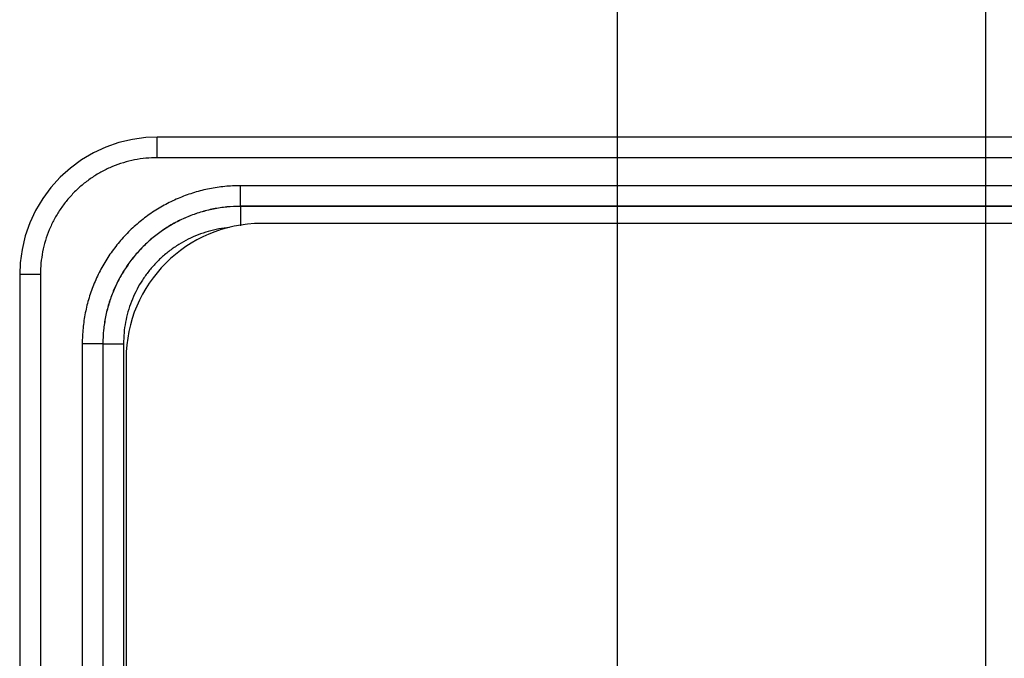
# Model space of a CAD drawing. Header units: inches. Extents: x 0 to 34, y 0 to 22.
# Tile 86 of 128: x 11.886 to 12.602, y 18.553 to 19.018. Entities that reach past the tile are written whole.
import ezdxf

# ---------------------------------------------------------------- set-up
doc = ezdxf.new("R2010")
doc.units = ezdxf.units.IN
doc.header["$LTSCALE"] = 1.87
doc.header["$MEASUREMENT"] = 0
doc.layers.get('0').update_dxf_attribs({"linetype": 'CONTINUOUS'})
doc.layers.add('DIMENSIONS', color=7, linetype='CONTINUOUS')
doc.styles.get("Standard").update_dxf_attribs({"font": 'txt', "width": 0.8})
doc.dimstyles.new('DIMSTYLE_3', dxfattribs={"dimtxt": 0.125, "dimasz": 0.18, "dimexe": 0.125, "dimexo": 0.0625, "dimgap": 0.03125, "dimtad": 0, "dimtih": 1, "dimtoh": 1, "dimzin": 0, "dimdsep": 46, "dimtxsty": 'STANDARD', "dimblk": '_FILLED', "dimblk1": '_FILLED', "dimblk2": '_FILLED', "dimcen": 0.09, "dimazin": 0, "dimtp": 0.01, "dimtm": 0.01, "dimtfac": 1, "dimtofl": 0, "dimtmove": 0, "dimatfit": 3, "dimldrblk": '_FILLED', "dimfxl": 1, "dimtolj": 1, "dimtzin": 0, "dimarcsym": 0})

# ---------------------------------------------------------------- blocks, each defined once
blk = doc.blocks.new('*D22')
at = {"layer": 'DIMENSIONS', "color": 2, "linetype": 'CONTINUOUS'}
blk.add_line((12.32094, 18.05015), (12.32094, 19.62004), dxfattribs=at)
at = {"layer": 'DIMENSIONS', "color": 2, "linetype": 'CONTINUOUS', "insert": (12.25844, 19.68254), "char_height": 0.125, "width": 1.525, "attachment_point": 1, "rotation": 90, "line_spacing_factor": 0.9}
blk.add_mtext('2X 11.04{\\ftxt.shx;\\W1.000000;\\H0.125000; }[.435]', dxfattribs=at)
blk = doc.blocks.new('_FILLED')
at = {"color": 0, "linetype": 'BYBLOCK'}
blk.add_solid([(0, 0), (-1, 0.1736), (-1, -0.1736)], dxfattribs=at)
blk = doc.blocks.new('*D52')
at = {"layer": 'DIMENSIONS', "color": 2, "linetype": 'CONTINUOUS'}
blk.add_line((12.58874, 18.13404), (12.58874, 19.62004), dxfattribs=at)
at = {"layer": 'DIMENSIONS', "color": 2, "linetype": 'CONTINUOUS', "insert": (12.52624, 19.68254), "char_height": 0.125, "width": 1.225, "attachment_point": 1, "rotation": 90, "line_spacing_factor": 0.9}
blk.add_mtext('17.84{\\ftxt.shx;\\W1.000000;\\H0.125000; }[.702]', dxfattribs=at)

msp = doc.modelspace()

# ---------------------------------------------------------------- linework, layer by layer
at = {"color": 7, "linetype": 'CONTINUOUS'}
for p, q in [((11.98643, 18.91715), (11.98643, 18.93215)), ((12.98719, 18.93215), (11.98643, 18.93215)), ((12.98719, 18.91715), (11.98643, 18.91715)), ((12.04679, 18.88177), (12.04679, 18.89676)), ((12.81423, 18.89676), (12.04679, 18.89676)), ((12.04679, 18.88177), (12.04683, 18.88174)), ((12.81423, 18.88177), (12.04679, 18.88177)), ((12.04683, 18.88174), (12.04683, 18.86757)), ((12.81419, 18.88174), (12.04683, 18.88174)), ((12.80272, 18.8693), (12.06217, 18.8693)), ((11.90144, 18.83217), (11.88644, 18.83217)), ((11.90144, 18.83217), (11.90144, 15.76439)), ((11.93186, 18.78183), (11.93186, 15.93661)), ((11.94685, 18.78183), (11.93186, 18.78183)), ((11.94685, 18.78183), (11.94685, 15.93661)), ((11.94685, 18.78183), (11.94689, 18.7818)), ((11.94689, 18.7818), (11.94689, 15.93665)), ((11.94689, 18.7818), (11.96188, 18.7818)), ((11.96188, 18.7818), (11.96188, 15.93665)), ((11.96374, 18.77087), (11.96374, 15.95518))]:
    msp.add_line(p, q, dxfattribs=at)
for points in [[(11.98643, 18.93215), (11.9782, 18.93182), (11.96827, 18.93049), (11.95851, 18.92818), (11.94904, 18.9249), (11.93994, 18.92069), (11.9313, 18.91559), (11.92322, 18.90965), (11.91578, 18.90292), (11.90905, 18.89549), (11.90309, 18.88742), (11.89798, 18.87879), (11.89375, 18.8697), (11.89046, 18.86023), (11.88813, 18.85048), (11.88679, 18.84054), (11.88644, 18.83217)], [(11.88644, 18.83217), (11.88644, 15.76008), (11.88643, 15.75502), (11.88642, 15.75011), (11.8864, 15.74538), (11.88638, 15.74082)]]:
    msp.add_lwpolyline(points, dxfattribs=at)
msp.add_arc((12.06217, 18.77087), 0.09843, 90, 180, dxfattribs=at)
for points, knots in [([(11.98643, 18.91715), (11.98365, 18.91715), (11.97809, 18.91688), (11.96982, 18.91566), (11.96172, 18.91363), (11.95385, 18.91081), (11.9463, 18.90724), (11.93914, 18.90295), (11.93243, 18.89797), (11.92624, 18.89236), (11.92063, 18.88617), (11.91565, 18.87946), (11.91136, 18.8723), (11.90778, 18.86474), (11.90497, 18.85688), (11.90294, 18.84877), (11.90172, 18.84051), (11.90144, 18.83495), (11.90144, 18.83217)], [0, 0, 0, 0, 0.0625, 0.125, 0.1875, 0.25, 0.3125, 0.375, 0.4375, 0.5, 0.5625, 0.624999, 0.687499, 0.749999, 0.812499, 0.874999, 0.9375, 1, 1, 1, 1]), ([(12.04679, 18.89676), (12.04303, 18.89676), (12.0355, 18.8964), (12.02433, 18.89474), (12.01337, 18.892), (12.00273, 18.88819), (11.99252, 18.88336), (11.98283, 18.87756), (11.97375, 18.87083), (11.96538, 18.86324), (11.9578, 18.85487), (11.95107, 18.8458), (11.94526, 18.83611), (11.94043, 18.82589), (11.93663, 18.81525), (11.93388, 18.80429), (11.93223, 18.79312), (11.93186, 18.78559), (11.93186, 18.78183)], [0, 0, 0, 0, 0.062501, 0.125, 0.1875, 0.25, 0.312499, 0.374999, 0.437499, 0.499998, 0.562498, 0.624998, 0.687498, 0.749997, 0.812497, 0.874998, 0.937498, 1, 1, 1, 1]), ([(12.04679, 18.88177), (12.04352, 18.88177), (12.03698, 18.88145), (12.02726, 18.88002), (12.01773, 18.87763), (12.00848, 18.87433), (11.99959, 18.87013), (11.99116, 18.86508), (11.98327, 18.85923), (11.97599, 18.85263), (11.9694, 18.84535), (11.96354, 18.83746), (11.9585, 18.82903), (11.9543, 18.82015), (11.95099, 18.8109), (11.94861, 18.80137), (11.94717, 18.79165), (11.94685, 18.7851), (11.94685, 18.78183)], [0, 0, 0, 0, 0.0625, 0.124999, 0.187499, 0.249999, 0.312499, 0.374998, 0.437498, 0.499998, 0.562498, 0.624998, 0.687498, 0.749998, 0.812498, 0.874998, 0.937499, 1, 1, 1, 1]), ([(12.04683, 18.88174), (12.04356, 18.88174), (12.03701, 18.88141), (12.0273, 18.87997), (12.01777, 18.87759), (12.00852, 18.87428), (11.99964, 18.87008), (11.99121, 18.86503), (11.98332, 18.85918), (11.97604, 18.85258), (11.96945, 18.8453), (11.9636, 18.83741), (11.95855, 18.82898), (11.95435, 18.8201), (11.95104, 18.81086), (11.94865, 18.80133), (11.94721, 18.79161), (11.94689, 18.78507), (11.94689, 18.7818)], [0, 0, 0, 0, 0.0625, 0.124999, 0.187499, 0.249999, 0.312499, 0.374999, 0.437499, 0.499999, 0.5625, 0.625, 0.6875, 0.75, 0.8125, 0.875, 0.9375, 1, 1, 1, 1]), ([(12.03891, 18.86638), (12.03631, 18.86613), (12.03112, 18.86541), (12.02348, 18.8636), (12.01603, 18.8611), (12.00885, 18.85793), (12.00199, 18.8541), (11.99552, 18.84966), (11.98948, 18.84464), (11.98393, 18.83909), (11.97891, 18.83304), (11.97448, 18.82656), (11.97066, 18.8197), (11.96749, 18.81251), (11.965, 18.80507), (11.9632, 18.79742), (11.96212, 18.78964), (11.96188, 18.78441), (11.96188, 18.7818)], [0, 0, 0, 0, 0.062501, 0.125, 0.1875, 0.25, 0.3125, 0.375, 0.437499, 0.499999, 0.562499, 0.624999, 0.687499, 0.749999, 0.812499, 0.874999, 0.9375, 1, 1, 1, 1])]:
    msp.add_open_spline(points, degree=3, knots=knots, dxfattribs=at)

# ---------------------------------------------------------------- dimensions: what is measured, and where the dimension line sits
at = {"layer": 'DIMENSIONS', "color": 2, "linetype": 'CONTINUOUS'}
dim = msp.add_ordinate_dim(feature_location=(12.32094, 18.05015), offset=(0, 1.56989), dtype=1, origin=(11.88644, 17.98765), text='2X <>', dimstyle='DIMSTYLE_3', dxfattribs=at)
dim.commit()
dim.dimension.update_dxf_attribs({"geometry": '*D22', "text_midpoint": (12.32094, 20.44504)})
dim = msp.add_ordinate_dim(feature_location=(12.58874, 18.13404), offset=(0, 1.486), dtype=1, origin=(11.88644, 18.07154), dimstyle='DIMSTYLE_3', dxfattribs=at)
dim.commit()
dim.dimension.update_dxf_attribs({"geometry": '*D52', "text_midpoint": (12.58874, 20.29504)})

doc.saveas('drawing.dxf')
